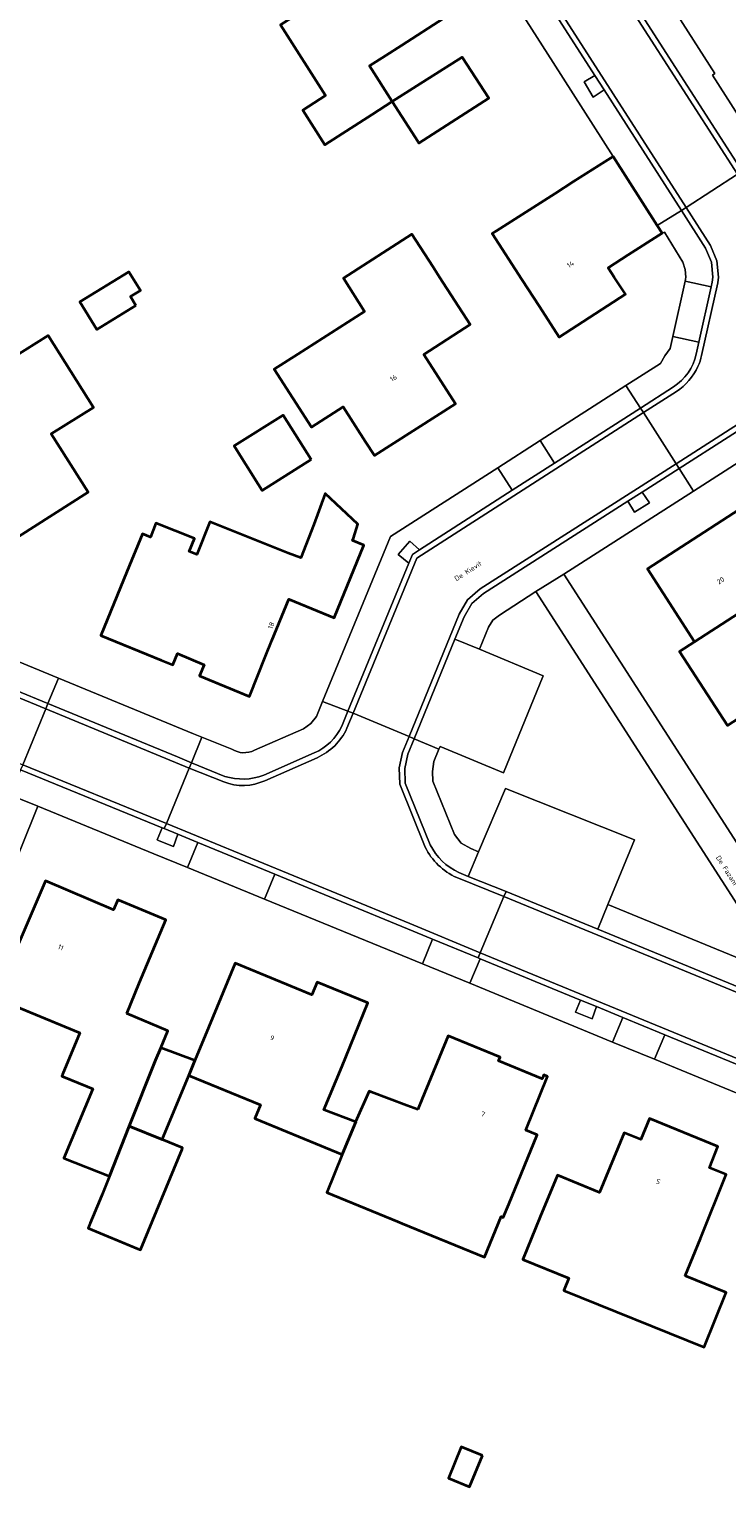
# Model space of a CAD drawing. Header units: metres. Extents: x 201541 to 204988, y 387833 to 394342.
# Tile 148 of 214: x 203321 to 203372, y 391412 to 391518. Entities that reach past the tile are written whole.
import ezdxf
from ezdxf.enums import TextEntityAlignment as Align

# ---------------------------------------------------------------- set-up
doc = ezdxf.new("R2010")
doc.units = ezdxf.units.M
doc.layers.get('Defpoints').update_dxf_attribs({"lineweight": 25})
for name, color, linetype, lineweight in [('B-WE-GR-BEPLANTING_CULTUUR_BODEMBEDEKKER-GV', 90, 'Continuous', 18), ('B-WE-IE-TERREINAFSCHEIDING_KUNSTMATIG_MUUR-G', 90, 'IE-TERREINAFSCHEIDING-KUNSTMATIG-DICHT', 18), ('B-WE-OG-BEBOUWING-GV', 7, 'Continuous', 35), ('B-WE-OG-BEBOUWING-T18', 10, 'Continuous', 18), ('B-WE-OG-TERREIN_CULTUURSCHEIDING-GV', 7, 'Continuous', 18), ('B-WE-OG-TERREIN_ERF-GV', 7, 'Continuous', 18), ('B-WE-VH-ONVERHARD-GV', 252, 'Continuous', 18), ('B-WE-VH-VERHARDING_ASFALT-GV', 252, 'Continuous', 18), ('B-WE-VH-VERHARDING_BETONSTRAATSTEEN-GV', 252, 'Continuous', 18), ('B-WE-VH-VERHARDING_OPEN-GV', 252, 'Continuous', 18), ('B-WE-VH-VERHARDING_TEGEL-GV', 252, 'Continuous', 18)]:
    doc.layers.add(name, color=color, linetype=linetype, lineweight=lineweight)
doc.styles.add('NLCS-ISO-M200-T18', font='NLCS-ISO.ttf', dxfattribs={"height": 0.36})
doc.linetypes.add('IE-TERREINAFSCHEIDING-KUNSTMATIG-DICHT', pattern='A,8,-1,[82,NLCS.SHX,S=0.75,R=90,X=0,Y=0],-1', length=10)

msp = doc.modelspace()

# ---------------------------------------------------------------- linework, layer by layer
at = {"layer": 'B-WE-GR-BEPLANTING_CULTUUR_BODEMBEDEKKER-GV'}
msp.add_lwpolyline([(203350.505, 391463.432), (203352.08, 391459.572), (203352.566, 391458.94), (203353.258, 391458.542), (203353.813, 391458.315), (203355.778, 391462.904), (203365.128, 391459.184), (203363.196, 391454.483), (203375.955, 391449.246), (203357.967, 391477.189), (203355.324, 391475.487), (203354.851, 391475.119), (203354.527, 391474.615), (203353.897, 391473.009), (203358.498, 391471.076), (203355.637, 391464.041), (203351.025, 391465.949), (203350.94, 391465.75), (203350.562, 391464.861), (203350.465, 391464.149)], close=True, dxfattribs=at)
at = {"layer": 'B-WE-IE-TERREINAFSCHEIDING_KUNSTMATIG_MUUR-G'}
msp.add_lwpolyline([(203367.091, 391520.867), (203370.96, 391514.78)], dxfattribs=at)
at = {"layer": 'B-WE-OG-BEBOUWING-GV'}
for points in [[(203348.055, 391523.83), (203339.436, 391518.312), (203342.721, 391513.199), (203341.057, 391512.13), (203342.675, 391509.612), (203346.103, 391511.815), (203347.56, 391512.751), (203345.903, 391515.331), (203347.09, 391516.09), (203348.22, 391516.817), (203351.295, 391518.794)], [(203347.56, 391512.751), (203349.431, 391509.833), (203349.493, 391509.737), (203354.553, 391512.991), (203352.637, 391515.972), (203349.338, 391513.879)], [(203366.77, 391503.768), (203363.578, 391508.768), (203362.994, 391508.395), (203360.714, 391506.94), (203359.363, 391506.078), (203355.117, 391503.368), (203354.799, 391503.165), (203356.948, 391499.843), (203358.231, 391497.87), (203359.673, 391495.651), (203364.467, 391498.768), (203363.665, 391500), (203363.213, 391500.695), (203364.666, 391501.622), (203367.134, 391503.198)], [(203340.713, 391494.43), (203338.995, 391493.33), (203341.69, 391489.12), (203343.998, 391490.597), (203345.614, 391488.072), (203346.262, 391487.06), (203352.151, 391490.829), (203349.84, 391494.408), (203353.202, 391496.581), (203350.993, 391500), (203350.489, 391500.78), (203348.975, 391503.121), (203344.006, 391499.941), (203345.551, 391497.528)], [(203328.961, 391497.951), (203328.566, 391498.598), (203329.285, 391499.03), (203328.446, 391500.405), (203324.88, 391498.224), (203326.113, 391496.208)], [(203320.046, 391494.175), (203315.842, 391491.468), (203317.739, 391488.523), (203315.304, 391486.957), (203315.214, 391486.899), (203312.113, 391484.904), (203313.337, 391482.949), (203312.869, 391482.031), (203313.927, 391480.384), (203314.963, 391480.437), (203316.196, 391478.496), (203320.417, 391481.176), (203325.497, 391484.402), (203322.819, 391488.63), (203325.877, 391490.563), (203322.58, 391495.777)], [(203341.674, 391486.772), (203339.652, 391490.003), (203336.083, 391487.768), (203336.165, 391487.637), (203337.829, 391484.982), (203338.108, 391484.537)], [(203369.478, 391473.552), (203377.903, 391478.993), (203375.904, 391482.077), (203377.026, 391482.804), (203375.596, 391485.018), (203366.063, 391478.842)], [(203344.732, 391481.065), (203345.057, 391482.083), (203342.695, 391484.309), (203341.854, 391482.072), (203340.933, 391479.64), (203340, 391479.992), (203334.319, 391482.262), (203333.373, 391479.892), (203332.82, 391480.112), (203333.202, 391481.051), (203330.41, 391482.165), (203330.005, 391481.15), (203329.437, 391481.385), (203328.291, 391478.627), (203326.402, 391474.009), (203330.79, 391472.213), (203331.631, 391471.869), (203331.977, 391472.695), (203333.904, 391471.885), (203333.565, 391471.078), (203337.191, 391469.594), (203338.356, 391472.502), (203338.812, 391473.64), (203340.052, 391476.648), (203343.331, 391475.296), (203345.504, 391480.568), (203344.682, 391480.907)], [(203377.903, 391478.993), (203369.478, 391473.552), (203368.399, 391472.858), (203371.869, 391467.486), (203380.405, 391472.997), (203378.315, 391476.223), (203379.289, 391476.854)], [(203328.29, 391446.583), (203329.205, 391448.774), (203331.131, 391453.387), (203327.655, 391454.838), (203327.338, 391454.095), (203322.386, 391456.207), (203320.436, 391451.637), (203318.846, 391447.91), (203318.763, 391447.708), (203319.147, 391447.549), (203324.887, 391445.169), (203323.642, 391442.164), (203323.588, 391442.032), (203325.419, 391441.274), (203325.825, 391441.109), (203323.736, 391436.082), (203327.036, 391434.783), (203328.464, 391438.409), (203330.387, 391443.205), (203330.759, 391444.095), (203331.277, 391445.335)], [(203343.887, 391442.722), (203345.793, 391447.344), (203342.102, 391448.866), (203341.728, 391447.94), (203336.164, 391450.241), (203334.253, 391445.62), (203333.235, 391443.161), (203332.84, 391442.205), (203332.794, 391442.093), (203337.989, 391439.957), (203337.579, 391438.959), (203337.99, 391438.79), (203343.933, 391436.347), (203344.906, 391438.714), (203344.88, 391438.724), (203342.592, 391439.582)], [(203349.412, 391439.613), (203348.62, 391439.913), (203346.048, 391440.885), (203345.882, 391440.948), (203344.88, 391438.724), (203344.906, 391438.714), (203343.933, 391436.347), (203342.808, 391433.586), (203347.927, 391431.487), (203348.275, 391431.345), (203354.249, 391428.896), (203355.459, 391431.842), (203355.609, 391431.78), (203356.014, 391432.757), (203358.073, 391437.787), (203357.24, 391438.128), (203358.83, 391442.015), (203358.551, 391442.129), (203358.435, 391441.845), (203355.272, 391443.14), (203355.383, 391443.418), (203351.613, 391444.968), (203349.728, 391440.382)], [(203330.387, 391443.205), (203328.464, 391438.409), (203330.865, 391437.435), (203332.794, 391442.093), (203332.84, 391442.205), (203333.235, 391443.161), (203330.759, 391444.095)], [(203328.464, 391438.409), (203327.036, 391434.783), (203326.501, 391433.452), (203326.329, 391433.036), (203325.644, 391431.375), (203325.488, 391430.997), (203329.108, 391429.501), (203329.287, 391429.428), (203332.306, 391436.748), (203332.342, 391436.836), (203330.865, 391437.435)], [(203368.811, 391427.539), (203369.91, 391430.259), (203371.783, 391434.895), (203370.573, 391435.384), (203371.187, 391436.92), (203366.216, 391438.97), (203365.583, 391437.435), (203364.382, 391437.931), (203362.589, 391433.586), (203359.539, 391434.845), (203358.294, 391431.827), (203357.037, 391428.742), (203360.375, 391427.377), (203360, 391426.475), (203370.185, 391422.36), (203371.791, 391426.335)], [(203354.096, 391414.51), (203352.553, 391415.14), (203351.624, 391412.867), (203353.167, 391412.236)]]:
    msp.add_lwpolyline(points, close=True, dxfattribs=at)
at = {"layer": 'B-WE-OG-TERREIN_CULTUURSCHEIDING-GV'}
msp.add_lwpolyline([(203321.836, 391461.616), (203319.849, 391462.429), (203308.533, 391467.061), (203295.79, 391458.767), (203264.938, 391438.706), (203265.544, 391438.028), (203307.931, 391465.46), (203309.18, 391463.29), (203269.906, 391437.873), (203275.944, 391433.327), (203282.7, 391431.273), (203302.991, 391424.603), (203312.602, 391448.073), (203317.524, 391460.28), (203319.884, 391459.448), (203314.919, 391447.131), (203304.357, 391421.342), (203305.282, 391420.964), (203315.845, 391446.755)], close=True, dxfattribs=at)
at = {"layer": 'B-WE-OG-TERREIN_ERF-GV'}
for points in [[(203391.715, 391575.848), (203373.982, 391564.322), (203361, 391555.997), (203350.677, 391549.377), (203350.343, 391546.568), (203365.024, 391523.676), (203366.887, 391520.771), (203367.091, 391520.867), (203370.96, 391514.78), (203370.785, 391514.666), (203374.57, 391508.753), (203375.844, 391506.764), (203376.255, 391506.278), (203376.819, 391505.985), (203382.692, 391504.608)], [(203337.561, 391465.679), (203341.105, 391467.247), (203341.654, 391467.615), (203342.061, 391468.137), (203342.505, 391469.218), (203347.426, 391481.194), (203355.208, 391486.185), (203358.285, 391488.158), (203364.511, 391492.151), (203367.011, 391493.754), (203367.338, 391494.312), (203367.723, 391494.835), (203367.915, 391495.701), (203368.806, 391499.727), (203368.828, 391499.859), (203368.843, 391500), (203368.81, 391500.557), (203368.636, 391501.087), (203367.302, 391503.279), (203367.134, 391503.198), (203364.666, 391501.622), (203363.213, 391500.695), (203363.665, 391500), (203364.467, 391498.768), (203359.673, 391495.651), (203358.231, 391497.87), (203356.948, 391499.843), (203354.799, 391503.165), (203355.117, 391503.368), (203359.363, 391506.078), (203360.714, 391506.94), (203362.994, 391508.395), (203363.578, 391508.768), (203359.225, 391515.577), (203339.654, 391546.176)], [(203351.295, 391518.794), (203348.22, 391516.817), (203347.09, 391516.09), (203345.903, 391515.331), (203347.56, 391512.751), (203346.103, 391511.815), (203342.675, 391509.612), (203341.057, 391512.13), (203342.721, 391513.199), (203339.436, 391518.312)], [(203371.869, 391467.486), (203368.399, 391472.858), (203369.478, 391473.552), (203366.063, 391478.842), (203375.596, 391485.018)], [(203313.547, 391474.953), (203323.346, 391470.914)], [(203323.346, 391470.914), (203333.146, 391466.874), (203333.74, 391466.634), (203335.911, 391465.758)], [(203378.316, 391438.432), (203366.587, 391443.259), (203363.544, 391444.511), (203353.191, 391448.771), (203349.745, 391450.189), (203348.282, 391450.791), (203338.293, 391454.879), (203332.692, 391457.172), (203330.261, 391458.167), (203321.836, 391461.616), (203315.845, 391446.755)], [(203320.436, 391451.637), (203322.386, 391456.207), (203327.338, 391454.095), (203327.655, 391454.838), (203331.131, 391453.387), (203329.205, 391448.774), (203328.29, 391446.583), (203331.277, 391445.335), (203330.759, 391444.095), (203333.235, 391443.161), (203334.253, 391445.62), (203336.164, 391450.241), (203341.728, 391447.94), (203342.102, 391448.866), (203345.793, 391447.344), (203343.887, 391442.722), (203342.592, 391439.582), (203344.88, 391438.724), (203345.882, 391440.948), (203346.048, 391440.885), (203348.62, 391439.913), (203349.412, 391439.613), (203349.728, 391440.382), (203351.613, 391444.968), (203355.383, 391443.418), (203355.272, 391443.14), (203358.435, 391441.845), (203358.551, 391442.129), (203358.83, 391442.015), (203357.24, 391438.128), (203358.073, 391437.787), (203356.014, 391432.757), (203355.609, 391431.78), (203355.459, 391431.842), (203354.249, 391428.896), (203348.275, 391431.345), (203347.927, 391431.487), (203342.808, 391433.586), (203343.933, 391436.347), (203337.99, 391438.79), (203337.579, 391438.959), (203337.989, 391439.957), (203332.794, 391442.093), (203330.865, 391437.435), (203332.342, 391436.836), (203332.306, 391436.748), (203329.287, 391429.428), (203329.108, 391429.501), (203325.488, 391430.997), (203325.644, 391431.375), (203326.329, 391433.036), (203326.501, 391433.452), (203327.036, 391434.783), (203323.736, 391436.082), (203325.825, 391441.109), (203325.419, 391441.274), (203323.588, 391442.032), (203323.642, 391442.164), (203324.887, 391445.169), (203319.147, 391447.549)]]:
    msp.add_lwpolyline(points, dxfattribs=at)
for points in [[(203347.56, 391512.751), (203349.338, 391513.879), (203352.637, 391515.972), (203354.553, 391512.991), (203349.493, 391509.737), (203349.431, 391509.833)], [(203338.995, 391493.33), (203340.713, 391494.43), (203345.551, 391497.528), (203344.006, 391499.941), (203348.975, 391503.121), (203350.489, 391500.78), (203350.993, 391500), (203353.202, 391496.581), (203349.84, 391494.408), (203352.151, 391490.829), (203346.262, 391487.06), (203345.614, 391488.072), (203343.998, 391490.597), (203341.69, 391489.12)], [(203328.961, 391497.951), (203326.113, 391496.208), (203324.88, 391498.224), (203328.446, 391500.405), (203329.285, 391499.03), (203328.566, 391498.598)], [(203325.497, 391484.402), (203320.417, 391481.176), (203316.196, 391478.496), (203314.963, 391480.437), (203313.927, 391480.384), (203312.869, 391482.031), (203313.337, 391482.949), (203312.113, 391484.904), (203315.214, 391486.899), (203315.304, 391486.957), (203317.739, 391488.523), (203315.842, 391491.468), (203320.046, 391494.175), (203322.58, 391495.777), (203325.877, 391490.563), (203322.819, 391488.63)], [(203336.165, 391487.637), (203336.083, 391487.768), (203339.652, 391490.003), (203341.674, 391486.772), (203338.108, 391484.537), (203337.829, 391484.982)], [(203359.994, 391478.462), (203379.859, 391447.633), (203390.129, 391443.402), (203396.937, 391447.984), (203401.681, 391451.177), (203376.96, 391489.363), (203373.063, 391486.831), (203369.411, 391484.492)], [(203343.331, 391475.296), (203340.052, 391476.648), (203338.812, 391473.64), (203338.356, 391472.502), (203337.191, 391469.594), (203333.565, 391471.078), (203333.904, 391471.885), (203331.977, 391472.695), (203331.631, 391471.869), (203330.79, 391472.213), (203326.402, 391474.009), (203328.291, 391478.627), (203329.437, 391481.385), (203330.005, 391481.15), (203330.41, 391482.165), (203333.202, 391481.051), (203332.82, 391480.112), (203333.373, 391479.892), (203334.319, 391482.262), (203340, 391479.992), (203340.933, 391479.64), (203341.854, 391482.072), (203342.695, 391484.309), (203345.057, 391482.083), (203344.732, 391481.065), (203344.682, 391480.907), (203345.504, 391480.568)], [(203360.375, 391427.377), (203357.037, 391428.742), (203358.294, 391431.827), (203359.539, 391434.845), (203362.589, 391433.586), (203364.382, 391437.931), (203365.583, 391437.435), (203366.216, 391438.97), (203371.187, 391436.92), (203370.573, 391435.384), (203371.783, 391434.895), (203369.91, 391430.259), (203368.811, 391427.539), (203371.791, 391426.335), (203370.185, 391422.36), (203360, 391426.475)], [(203354.096, 391414.51), (203353.167, 391412.236), (203351.624, 391412.867), (203352.553, 391415.14)]]:
    msp.add_lwpolyline(points, close=True, dxfattribs=at)
msp.add_lwpolyline([(203335.911, 391465.758, 0.2576238), (203337.561, 391465.679)], format="xyb", dxfattribs=at)
at = {"layer": 'B-WE-VH-ONVERHARD-GV'}
for points in [[(203362.138, 391513.078), (203362.931, 391513.596), (203362.258, 391514.645), (203361.476, 391514.181)], [(203366.218, 391483.633), (203365.688, 391484.418), (203364.638, 391483.747), (203365.126, 391482.954)], [(203347.991, 391479.883), (203348.759, 391479.263), (203349.017, 391479.89), (203349.544, 391480.229), (203348.836, 391480.852)], [(203331.016, 391459.993), (203330.857, 391460.058), (203330.493, 391459.181), (203330.653, 391459.116), (203331.683, 391458.694), (203332.009, 391459.585)], [(203361.222, 391447.553), (203360.859, 391446.679), (203362.048, 391446.191), (203362.373, 391447.08)]]:
    msp.add_lwpolyline(points, close=True, dxfattribs=at)
at = {"layer": 'B-WE-VH-VERHARDING_ASFALT-GV'}
for points in [[(203272.629, 391545.808), (203317.901, 391574.892), (203318.755, 391575.18), (203319.642, 391575.138), (203323.642, 391574.226), (203324.453, 391573.862), (203325.074, 391573.226), (203339.229, 391551.264), (203368.877, 391505.07), (203372.601, 391507.489), (203364.512, 391520.067), (203348.455, 391545.092), (203348.102, 391545.876), (203348.073, 391546.652), (203342.142, 391556.003), (203341.528, 391556.27), (203340.905, 391556.904), (203323.563, 391583.76), (203316.319, 391579.078), (203297.593, 391567.025), (203294.876, 391565.298), (203270.266, 391549.507)], [(203320.746, 391464.622), (203322.411, 391468.694), (203312.968, 391472.578), (203311.897, 391473.28), (203311.105, 391474.266), (203272.629, 391534.221), (203268.917, 391531.793), (203282.637, 391510.49), (203304.285, 391476.737), (203308.896, 391469.466)]]:
    msp.add_lwpolyline(points, close=True, dxfattribs=at)
at = {"layer": 'B-WE-VH-VERHARDING_BETONSTRAATSTEEN-GV'}
for points in [[(203319.588, 391574.74), (203323.514, 391573.845), (203324.22, 391573.528), (203324.76, 391572.975), (203333.596, 391559.266), (203334.271, 391558.219), (203338.893, 391551.048), (203341.731, 391546.626), (203343.946, 391543.176), (203344.619, 391542.128), (203353.38, 391528.479), (203362.258, 391514.645), (203362.931, 391513.596), (203368.542, 391504.852), (203368.877, 391505.07), (203339.229, 391551.264), (203325.074, 391573.226), (203324.453, 391573.862), (203323.642, 391574.226), (203319.642, 391575.138)], [(203373.898, 391505.494), (203372.601, 391507.489), (203368.877, 391505.07), (203370.637, 391502.299), (203371.104, 391501.196), (203371.216, 391499.997), (203371.17, 391499.587), (203370.002, 391494.321)], [(203370.002, 391494.321), (203371.17, 391499.587), (203371.216, 391499.997), (203371.104, 391501.196), (203370.637, 391502.299), (203368.877, 391505.07), (203368.542, 391504.852), (203370.281, 391502.113)], [(203365.775, 391490.178), (203368.146, 391486.463), (203388.272, 391499.381), (203387.881, 391500), (203385.908, 391503.118), (203385.195, 391502.675)], [(203370.281, 391502.113), (203370.711, 391501.097), (203370.814, 391500), (203370.775, 391499.65), (203370.704, 391499.307), (203369.807, 391495.282), (203369.612, 391494.41)], [(203367.956, 391492.055), (203365.56, 391490.515), (203365.775, 391490.178), (203368.172, 391491.718)], [(203368.172, 391491.718), (203365.775, 391490.178)], [(203344.712, 391468.369), (203344.343, 391468.523), (203343.903, 391467.434)], [(203349.944, 391458.657), (203348.103, 391463.217), (203348.056, 391464.395), (203348.302, 391465.515), (203348.772, 391466.67), (203344.712, 391468.369), (203344.27, 391467.274)], [(203344.27, 391467.274), (203344.712, 391468.369)], [(203350.31, 391458.82), (203348.5, 391463.302), (203348.458, 391464.36), (203348.685, 391465.396), (203349.141, 391466.516), (203348.772, 391466.67), (203348.302, 391465.515), (203348.056, 391464.395), (203348.103, 391463.217), (203349.944, 391458.657)], [(203335.401, 391463.788), (203332.984, 391464.761), (203332.831, 391464.391), (203335.329, 391463.386)], [(203341.896, 391465.485), (203338.229, 391463.873)], [(203342.103, 391465.139), (203338.319, 391463.475)], [(203338.319, 391463.475), (203342.103, 391465.139)], [(203335.329, 391463.386), (203332.831, 391464.391), (203331.169, 391460.363), (203348.822, 391453.103), (203353.937, 391450.981), (203355.654, 391455.066), (203352.237, 391456.444)], [(203352.237, 391456.444), (203355.654, 391455.066), (203355.809, 391455.435), (203353.057, 391456.528)], [(203353.057, 391456.528), (203352.397, 391456.811)], [(203410.499, 391432.931), (203408.724, 391433.666), (203406.175, 391434.703), (203362.461, 391452.697), (203355.809, 391455.435), (203355.654, 391455.066), (203406.023, 391434.333), (203410.784, 391432.355), (203411.268, 391432.201), (203411.767, 391432.111), (203412.274, 391432.087), (203412.78, 391432.13), (203413.276, 391432.237), (203413.753, 391432.409), (203414.204, 391432.641), (203417.724, 391434.878), (203427.021, 391440.863), (203430.359, 391442.995), (203430.137, 391443.328)]]:
    msp.add_lwpolyline(points, dxfattribs=at)
for points in [[(203358.693, 391529.876), (203358.021, 391530.924), (203348.808, 391545.283), (203348.484, 391546.001), (203348.484, 391546.004), (203348.073, 391546.652), (203348.102, 391545.876), (203348.455, 391545.092), (203364.512, 391520.067), (203372.601, 391507.489), (203372.936, 391507.707), (203365.223, 391519.701), (203364.848, 391520.283), (203363.357, 391522.606)], [(203313.155, 391472.933), (203312.169, 391473.58), (203311.43, 391474.5), (203295.072, 391500), (203290.569, 391507.02), (203289.897, 391508.067), (203286.03, 391514.096), (203272.964, 391534.44), (203272.629, 391534.221), (203311.105, 391474.266), (203311.897, 391473.28), (203312.968, 391472.578), (203322.411, 391468.694), (203322.562, 391469.064)], [(203368.361, 391486.126), (203371.919, 391488.402), (203384.191, 391496.284), (203385.239, 391496.958), (203388.486, 391499.043), (203388.272, 391499.381), (203368.146, 391486.463)], [(203344.343, 391468.523), (203344.712, 391468.369), (203349.339, 391479.622), (203365.775, 391490.178), (203365.56, 391490.515), (203359.338, 391486.519), (203356.262, 391484.543), (203349.544, 391480.229), (203349.017, 391479.89), (203348.759, 391479.263)], [(203368.146, 391486.463), (203365.775, 391490.178), (203349.339, 391479.622), (203344.712, 391468.369), (203348.772, 391466.67), (203352.412, 391475.546), (203353.024, 391476.59), (203353.94, 391477.386)], [(203356.262, 391484.543), (203359.338, 391486.519), (203358.285, 391488.158), (203355.208, 391486.185)], [(203352.105, 391473.744), (203352.771, 391475.368), (203353.336, 391476.331), (203354.18, 391477.065), (203364.638, 391483.747), (203365.688, 391484.418), (203368.361, 391486.126), (203368.146, 391486.463), (203353.94, 391477.386), (203353.024, 391476.59), (203352.412, 391475.546), (203348.772, 391466.67), (203349.141, 391466.516)], [(203350.94, 391465.75), (203351.025, 391465.949), (203355.637, 391464.041), (203358.498, 391471.076), (203353.897, 391473.009), (203352.105, 391473.744), (203349.141, 391466.516)], [(203331.968, 391465.196), (203322.562, 391469.064), (203322.411, 391468.694), (203332.831, 391464.391), (203332.984, 391464.761)], [(203332.831, 391464.391), (203322.411, 391468.694), (203320.746, 391464.622), (203331.169, 391460.363)], [(203331.016, 391459.993), (203331.169, 391460.363), (203320.746, 391464.622), (203320.595, 391464.252), (203330.857, 391460.058)], [(203321.836, 391461.616), (203330.261, 391458.167), (203332.692, 391457.172), (203333.439, 391458.997), (203332.009, 391459.585), (203331.683, 391458.694), (203330.653, 391459.116), (203330.493, 391459.181), (203330.857, 391460.058), (203320.595, 391464.252), (203319.849, 391462.429)], [(203353.057, 391456.528), (203355.809, 391455.435), (203362.461, 391452.697), (203363.196, 391454.483), (203365.128, 391459.184), (203355.778, 391462.904), (203353.813, 391458.315)], [(203331.016, 391459.993), (203332.009, 391459.585), (203333.439, 391458.997), (203339.036, 391456.695), (203348.669, 391452.733), (203350.482, 391451.981), (203353.782, 391450.612), (203353.937, 391450.981), (203348.822, 391453.103), (203331.169, 391460.363)], [(203339.036, 391456.695), (203333.439, 391458.997), (203332.692, 391457.172), (203338.293, 391454.879)], [(203355.654, 391455.066), (203353.937, 391450.981), (203413.026, 391426.687), (203432.819, 391439.294), (203430.359, 391442.995), (203427.021, 391440.863), (203417.724, 391434.878), (203414.204, 391432.641), (203413.753, 391432.409), (203413.276, 391432.237), (203412.78, 391432.13), (203412.274, 391432.087), (203411.767, 391432.111), (203411.268, 391432.201), (203410.784, 391432.355), (203406.023, 391434.333)], [(203353.782, 391450.612), (203350.482, 391451.981), (203349.745, 391450.189), (203353.191, 391448.771), (203353.925, 391450.553)], [(203402.817, 391430.452), (203403.969, 391429.978), (203413.066, 391426.238), (203419.526, 391430.353), (203420.577, 391431.022), (203433.04, 391438.961), (203432.819, 391439.294), (203413.026, 391426.687), (203353.937, 391450.981), (203353.782, 391450.612), (203353.925, 391450.553), (203361.222, 391447.553), (203362.373, 391447.08), (203364.278, 391446.297), (203367.322, 391445.045), (203379.052, 391440.222), (203382.806, 391438.679), (203391.919, 391434.933), (203395.268, 391433.555)], [(203363.544, 391444.511), (203366.587, 391443.259), (203367.322, 391445.045), (203364.278, 391446.297)]]:
    msp.add_lwpolyline(points, close=True, dxfattribs=at)
for points in [[(203369.612, 391494.41, -0.1937001), (203367.956, 391492.055)], [(203370.002, 391494.321, -0.050585), (203369.734, 391493.534)], [(203369.734, 391493.534, 0.050585), (203370.002, 391494.321)], [(203369.734, 391493.534, -0.1439044), (203368.172, 391491.718)], [(203368.172, 391491.718, 0.1439044), (203369.734, 391493.534)], [(203343.903, 391467.434, -0.1830258), (203341.896, 391465.485)], [(203344.27, 391467.274, -0.1803816), (203342.103, 391465.139)], [(203342.103, 391465.139, 0.1803816), (203344.27, 391467.274)], [(203338.229, 391463.873, -0.1686669), (203335.401, 391463.788)], [(203338.319, 391463.475, -0.2023411), (203335.329, 391463.386)], [(203335.329, 391463.386, 0.2023411), (203338.319, 391463.475)], [(203349.944, 391458.657, 0.1757654), (203352.237, 391456.444)], [(203352.237, 391456.444, -0.1757654), (203349.944, 391458.657)], [(203352.397, 391456.811, -0.1752852), (203350.31, 391458.82)]]:
    msp.add_lwpolyline(points, format="xyb", dxfattribs=at)
at = {"layer": 'B-WE-VH-VERHARDING_OPEN-GV'}
for points in [[(203370.96, 391514.78), (203367.091, 391520.867), (203366.887, 391520.771), (203365.223, 391519.701), (203372.936, 391507.707), (203374.57, 391508.753), (203370.785, 391514.666)], [(203368.806, 391499.727), (203367.915, 391495.701), (203369.807, 391495.282), (203370.704, 391499.307)]]:
    msp.add_lwpolyline(points, close=True, dxfattribs=at)
for points in [[(203369.612, 391494.41), (203369.807, 391495.282), (203367.915, 391495.701), (203367.723, 391494.835), (203367.338, 391494.312), (203367.011, 391493.754)], [(203367.011, 391493.754), (203364.511, 391492.151), (203365.56, 391490.515), (203367.956, 391492.055)]]:
    msp.add_lwpolyline(points, dxfattribs=at)
msp.add_lwpolyline([(203367.956, 391492.055, 0.1937001), (203369.612, 391494.41)], format="xyb", dxfattribs=at)
at = {"layer": 'B-WE-VH-VERHARDING_TEGEL-GV'}
for points in [[(203339.654, 391546.176), (203359.225, 391515.577), (203363.578, 391508.768), (203366.77, 391503.768), (203368.542, 391504.852), (203362.931, 391513.596), (203362.138, 391513.078), (203361.476, 391514.181), (203362.258, 391514.645), (203353.38, 391528.479)], [(203343.903, 391467.434), (203344.343, 391468.523), (203342.505, 391469.218), (203342.061, 391468.137)], [(203342.061, 391468.137), (203341.654, 391467.615), (203341.105, 391467.247), (203337.561, 391465.679)], [(203335.911, 391465.758), (203333.74, 391466.634), (203332.984, 391464.761), (203335.401, 391463.788)], [(203352.08, 391459.572), (203350.505, 391463.432), (203350.465, 391464.149), (203350.562, 391464.861), (203350.94, 391465.75), (203349.141, 391466.516), (203348.685, 391465.396), (203348.458, 391464.36), (203348.5, 391463.302), (203350.31, 391458.82)], [(203338.229, 391463.873), (203341.896, 391465.485)], [(203352.397, 391456.811), (203353.057, 391456.528), (203353.813, 391458.315), (203353.258, 391458.542), (203352.566, 391458.94), (203352.08, 391459.572)]]:
    msp.add_lwpolyline(points, dxfattribs=at)
for points in [[(203291.388, 391507.526), (203290.569, 391507.02), (203295.072, 391500), (203311.43, 391474.5), (203312.169, 391473.58), (203313.155, 391472.933), (203322.562, 391469.064), (203323.346, 391470.914), (203313.547, 391474.953), (203297.474, 391500), (203287.924, 391514.881), (203272.156, 391539.408), (203270.47, 391538.326), (203272.964, 391534.44), (203286.03, 391514.096), (203289.897, 391508.067), (203290.707, 391508.616)], [(203368.636, 391501.087), (203368.81, 391500.557), (203368.843, 391500), (203368.828, 391499.859), (203368.806, 391499.727), (203370.704, 391499.307), (203370.775, 391499.65), (203370.814, 391500), (203370.711, 391501.097), (203370.281, 391502.113), (203368.542, 391504.852), (203366.77, 391503.768), (203367.134, 391503.198), (203367.302, 391503.279)], [(203384.68, 391495.491), (203384.191, 391496.284), (203371.919, 391488.402), (203368.361, 391486.126), (203369.411, 391484.492), (203373.063, 391486.831), (203376.96, 391489.363), (203378.204, 391490.142), (203390.595, 391498.103), (203389.552, 391499.725), (203388.486, 391499.043), (203385.239, 391496.958), (203385.772, 391496.17)], [(203365.56, 391490.515), (203364.511, 391492.151), (203358.285, 391488.158), (203359.338, 391486.519)], [(203347.991, 391479.883), (203348.836, 391480.852), (203349.544, 391480.229), (203356.262, 391484.543), (203355.208, 391486.185), (203347.426, 391481.194), (203342.505, 391469.218), (203344.343, 391468.523), (203348.759, 391479.263)], [(203352.771, 391475.368), (203352.105, 391473.744), (203353.897, 391473.009), (203354.527, 391474.615), (203354.851, 391475.119), (203355.324, 391475.487), (203357.967, 391477.189), (203359.994, 391478.462), (203369.411, 391484.492), (203368.361, 391486.126), (203365.688, 391484.418), (203366.218, 391483.633), (203365.126, 391482.954), (203364.638, 391483.747), (203354.18, 391477.065), (203353.336, 391476.331)], [(203375.955, 391449.246), (203379.859, 391447.633), (203359.994, 391478.462), (203357.967, 391477.189)], [(203332.984, 391464.761), (203333.74, 391466.634), (203333.146, 391466.874), (203323.346, 391470.914), (203322.562, 391469.064), (203331.968, 391465.196)], [(203349.745, 391450.189), (203350.482, 391451.981), (203348.669, 391452.733), (203339.036, 391456.695), (203338.293, 391454.879), (203348.282, 391450.791)], [(203408.724, 391433.666), (203409.433, 391435.406), (203407.682, 391436.12), (203406.802, 391436.533), (203390.129, 391443.402), (203379.859, 391447.633), (203375.955, 391449.246), (203363.196, 391454.483), (203362.461, 391452.697), (203406.175, 391434.703)], [(203362.373, 391447.08), (203362.048, 391446.191), (203360.859, 391446.679), (203361.222, 391447.553), (203353.925, 391450.553), (203353.191, 391448.771), (203363.544, 391444.511), (203364.278, 391446.297)], [(203367.322, 391445.045), (203366.587, 391443.259), (203378.316, 391438.432), (203379.052, 391440.222)]]:
    msp.add_lwpolyline(points, close=True, dxfattribs=at)
for points in [[(203341.896, 391465.485, 0.1830258), (203343.903, 391467.434)], [(203337.561, 391465.679, -0.2576238), (203335.911, 391465.758)], [(203335.401, 391463.788, 0.1686669), (203338.229, 391463.873)], [(203350.31, 391458.82, 0.1752852), (203352.397, 391456.811)]]:
    msp.add_lwpolyline(points, format="xyb", dxfattribs=at)

# ---------------------------------------------------------------- texts
at = {"layer": 'B-WE-OG-BEBOUWING-T18', "style": 'NLCS-ISO-M200-T18'}
for s, rotation, p in [('14', 33, (203360.478, 391500.946)), ('16', 32.6, (203347.636, 391492.688)), ('20', 32.8, (203371.373, 391477.991)), ('18', 69.3, (203338.773, 391474.733)), ('11', 336.9, (203323.506, 391451.381)), ('9', 337.6, (203338.841, 391444.806)), ('7', 337.8, (203354.143, 391439.28)), ('5', 337.6, (203366.851, 391434.381))]:
    msp.add_text(s, height=0.36, rotation=rotation, dxfattribs=at).set_placement(p, align=Align.MIDDLE)
at = {"layer": 'Defpoints', "color": 250, "style": 'NLCS-ISO-M200-T18'}
for s, rotation, p in [('De Kievit', 32.4, (203353.058, 391478.69)), ('De Fazant', 302.5, (203371.844, 391456.938))]:
    msp.add_text(s, height=0.36, rotation=rotation, dxfattribs=at).set_placement(p, align=Align.MIDDLE)

doc.saveas('drawing.dxf')
